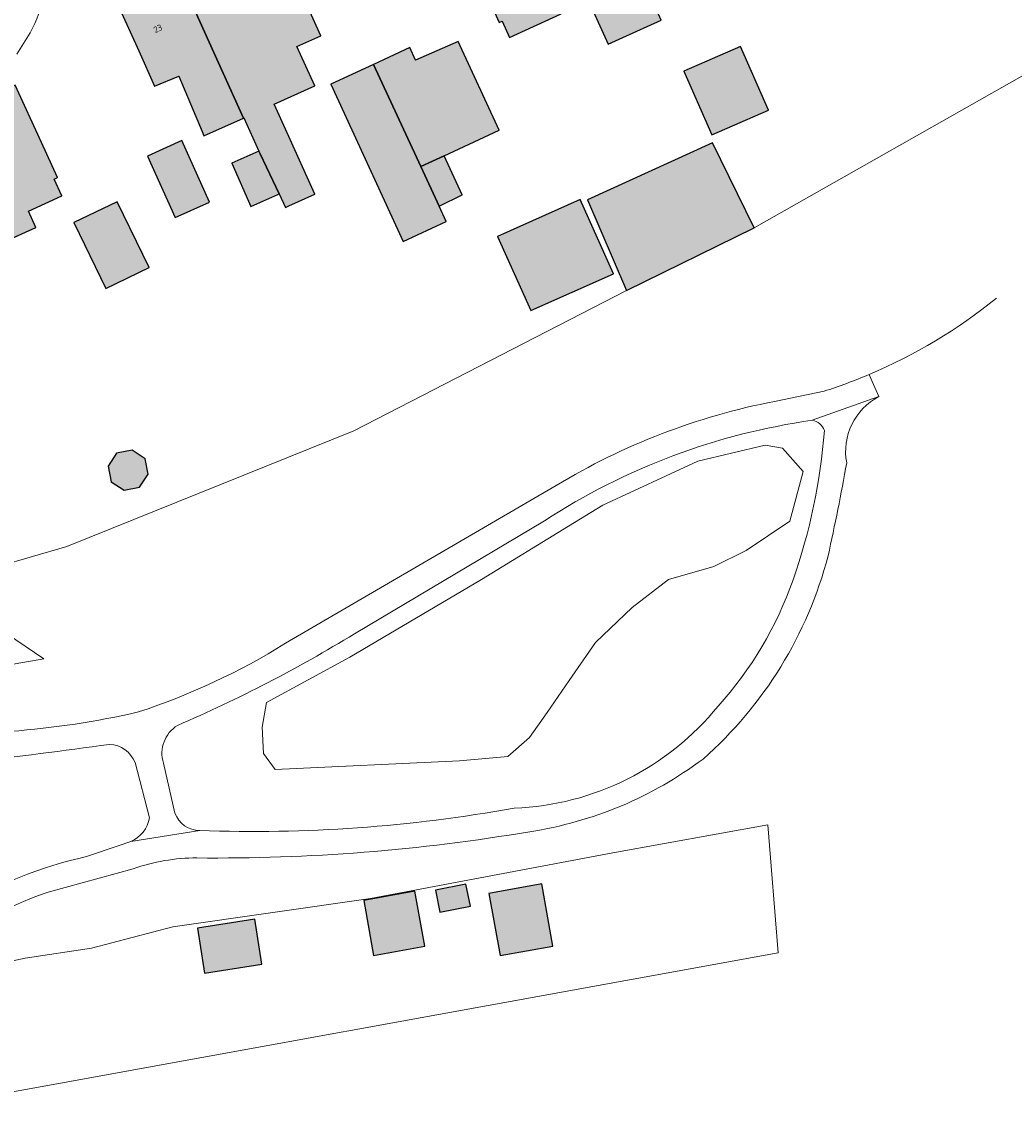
# Model space of a CAD drawing. Header units: metres. Extents: x 195286 to 196278, y 327273 to 327838.
# Tile 21 of 46: x 195749 to 195828, y 327406 to 327493. Entities that reach past the tile are written whole.
import ezdxf
from ezdxf.enums import TextEntityAlignment as Align

# ---------------------------------------------------------------- set-up
doc = ezdxf.new("R2010")
doc.units = ezdxf.units.M
for name, color, linetype, lineweight in [('B-WE-GR-BEPLANTING_CULTUUR_BOSPLANTSOEN-GV', 253, 'Continuous', 18), ('B-WE-IE-TERREINAFSCHEIDING_KUNSTMATIG_HEKWERK-G', 253, 'IE-TERREINAFSCHEIDING-KUNSTMATIG', 18), ('B-WE-OG-BEBOUWING-GV', 250, 'Continuous', 25), ('B-WE-OG-BEBOUWING-T18', 1, 'Continuous', 25), ('B-WE-OG-TERREIN_BEGROEID-GV', 253, 'Continuous', 9), ('B-WE-OG-TERREIN_ERF-GV', 253, 'Continuous', 9), ('B-WE-VH-GESLOTENVERHARDING_ASFALT-GV', 253, 'Continuous', 9), ('B-WE-VH-OPENVERHARDING_BETONSTRAATSTEEN-GV', 253, 'Continuous', 9)]:
    doc.layers.add(name, color=color, linetype=linetype, lineweight=lineweight)
doc.layers.add('B-WE-OG-BEBOUWING-V', color=7, linetype='Continuous', lineweight=5, true_color=0xfff3f2)
doc.styles.add('NLCS-ISO-M200-T18', font='NLCS-ISO.ttf', dxfattribs={"height": 0.36})
doc.linetypes.add('IE-TERREINAFSCHEIDING-KUNSTMATIG', pattern='A,4,[82,NLCS.SHX,S=0.75,R=90,X=0,Y=0],4,-2', length=10)

msp = doc.modelspace()

# ---------------------------------------------------------------- hatches: boundary and pattern name
at = {"layer": 'B-WE-OG-BEBOUWING-V'}
for points in [[(195785.105, 327496.838), (195786.946, 327492.755), (195787.17, 327492.858), (195787.772, 327491.554), (195791.86, 327493.44), (195791.157, 327494.963), (195793.377, 327495.97), (195795.618, 327491.032), (195796.764, 327491.552), (195799.834, 327492.953), (195796.413, 327500.654), (195794.834, 327504.206), (195790.627, 327502.326), (195788.962, 327506.051), (195786.467, 327504.935), (195785.18, 327507.772), (195781.02, 327505.896)], [(195761.151, 327497.266), (195766.594, 327485.152), (195766.642, 327485.174), (195767.838, 327482.52), (195767.932, 327482.312), (195769.451, 327479.116), (195769.937, 327478.038), (195770.222, 327478.166), (195772.283, 327479.095), (195770.079, 327483.986), (195769.054, 327486.261), (195772.267, 327487.709), (195770.854, 327490.846), (195772.757, 327491.703), (195771.782, 327493.867), (195769.637, 327498.383), (195767.119, 327497.187), (195766.075, 327499.478)], [(195766.594, 327485.152), (195761.151, 327497.266), (195756.227, 327495.053), (195758.277, 327490.492), (195759.535, 327487.693), (195761.474, 327488.497), (195763.307, 327484.075), (195763.458, 327483.739)], [(195779.835, 327490.757), (195776.948, 327489.424), (195780.699, 327481.297), (195782.569, 327482.16), (195786.952, 327484.183), (195783.69, 327491.252), (195780.278, 327489.75)], [(195806.126, 327490.856), (195801.63, 327488.871), (195803.855, 327483.816), (195808.361, 327485.793)], [(195780.699, 327481.297), (195776.948, 327489.424), (195773.539, 327487.851), (195779.315, 327475.337), (195782.724, 327476.91), (195782.157, 327478.139)], [(195750.529, 327483.221), (195748.454, 327487.77), (195742.478, 327485.045), (195745.905, 327477.528), (195747.025, 327475.073), (195750.083, 327476.451), (195749.501, 327477.741), (195752.172, 327478.969), (195751.559, 327480.302), (195751.808, 327480.417)], [(195758.97, 327482.122), (195761.171, 327477.237), (195763.91, 327478.472), (195761.71, 327483.356)], [(195803.908, 327483.183), (195793.966, 327478.655), (195797.068, 327471.443), (195807.223, 327476.422)], [(195767.838, 327482.52), (195765.676, 327481.564), (195767.201, 327478.118), (195769.326, 327479.06), (195769.451, 327479.116), (195767.932, 327482.312)], [(195784.004, 327479.05), (195782.569, 327482.16), (195780.699, 327481.297), (195782.157, 327478.139)], [(195756.57, 327478.492), (195753.123, 327476.831), (195755.646, 327471.594), (195759.094, 327473.255)], [(195796.021, 327472.768), (195793.391, 327478.663), (195786.819, 327475.731), (195789.449, 327469.836)], [(195758.785, 327458.053), (195757.742, 327458.741), (195756.518, 327458.489), (195755.831, 327457.447), (195756.082, 327456.224), (195757.125, 327455.536), (195758.348, 327455.787), (195759.035, 327456.83)], [(195781.872, 327423.72), (195782.229, 327421.964), (195784.652, 327422.456), (195784.296, 327424.211)], [(195786.122, 327423.462), (195787.014, 327418.521), (195791.212, 327419.279), (195790.321, 327424.22)], [(195776.957, 327418.528), (195781.028, 327419.262), (195780.237, 327423.645), (195776.166, 327422.911)], [(195762.949, 327420.698), (195763.505, 327417.132), (195768.054, 327417.841), (195767.499, 327421.407)]]:
    msp.add_hatch(color=256, dxfattribs=at).paths.add_polyline_path(points)

# ---------------------------------------------------------------- linework, layer by layer
at = {"layer": 'B-WE-GR-BEPLANTING_CULTUUR_BOSPLANTSOEN-GV'}
for points in [[(195804.016, 327449.481), (195806.574, 327450.761), (195810.063, 327453.086), (195811.109, 327457.04)], [(195795.178, 327454.366), (195792.441, 327452.683), (195785.527, 327448.435), (195775.061, 327442.272), (195768.433, 327438.667), (195768.084, 327436.69)], [(195783.782, 327434.016), (195787.62, 327434.365), (195789.364, 327435.876), (195790.759, 327437.853), (195792.504, 327440.411), (195794.597, 327443.435), (195797.504, 327446.226)], [(195740.981, 327440.435), (195750.717, 327442.137), (195745.497, 327445.665)], [(195768.2, 327434.597), (195769.13, 327433.318)], [(195754.2, 327426.425), (195756.64, 327427.255)]]:
    msp.add_lwpolyline(points, dxfattribs=at)
for points in [[(195757.989, 327433.876, 0.297284), (195755.956, 327435.324)], [(195757.636, 327427.593, 0.255423), (195759.138, 327429.489)]]:
    msp.add_lwpolyline(points, format="xyb", dxfattribs=at)
at = {"layer": 'B-WE-IE-TERREINAFSCHEIDING_KUNSTMATIG_HEKWERK-G'}
for points in [[(195733.414, 327445.5), (195752.551, 327451.063), (195775.379, 327460.266)], [(195795.978, 327426.697), (195808.302, 327428.92), (195809.124, 327418.729)], [(195795.978, 327426.697), (195776.709, 327423.058), (195760.982, 327420.821), (195754.522, 327419.124)]]:
    msp.add_lwpolyline(points, dxfattribs=at)
at = {"layer": 'B-WE-OG-BEBOUWING-GV'}
for points in [[(195785.105, 327496.838), (195786.946, 327492.755), (195787.17, 327492.858), (195787.772, 327491.554), (195791.86, 327493.44), (195791.157, 327494.963), (195793.377, 327495.97), (195795.618, 327491.032), (195796.764, 327491.552), (195799.834, 327492.953), (195796.413, 327500.654), (195794.834, 327504.206), (195790.627, 327502.326), (195788.962, 327506.051), (195786.467, 327504.935), (195785.18, 327507.772), (195781.02, 327505.896)], [(195761.151, 327497.266), (195766.594, 327485.152), (195766.642, 327485.174), (195767.838, 327482.52), (195767.932, 327482.312), (195769.451, 327479.116), (195769.937, 327478.038), (195770.222, 327478.166), (195772.283, 327479.095), (195770.079, 327483.986), (195769.054, 327486.261), (195772.267, 327487.709), (195770.854, 327490.846), (195772.757, 327491.703), (195771.782, 327493.867), (195769.637, 327498.383), (195767.119, 327497.187), (195766.075, 327499.478)], [(195766.594, 327485.152), (195761.151, 327497.266), (195756.227, 327495.053), (195758.277, 327490.492), (195759.535, 327487.693), (195761.474, 327488.497), (195763.307, 327484.075), (195763.458, 327483.739)], [(195779.835, 327490.757), (195776.948, 327489.424), (195780.699, 327481.297), (195782.569, 327482.16), (195786.952, 327484.183), (195783.69, 327491.252), (195780.278, 327489.75)], [(195806.126, 327490.856), (195801.63, 327488.871), (195803.855, 327483.816), (195808.361, 327485.793)], [(195780.699, 327481.297), (195776.948, 327489.424), (195773.539, 327487.851), (195779.315, 327475.337), (195782.724, 327476.91), (195782.157, 327478.139)], [(195750.529, 327483.221), (195748.454, 327487.77), (195742.478, 327485.045), (195745.905, 327477.528), (195747.025, 327475.073), (195750.083, 327476.451), (195749.501, 327477.741), (195752.172, 327478.969), (195751.559, 327480.302), (195751.808, 327480.417)], [(195758.97, 327482.122), (195761.171, 327477.237), (195763.91, 327478.472), (195761.71, 327483.356)], [(195803.908, 327483.183), (195793.966, 327478.655), (195797.068, 327471.443), (195807.223, 327476.422)], [(195767.838, 327482.52), (195765.676, 327481.564), (195767.201, 327478.118), (195769.326, 327479.06), (195769.451, 327479.116), (195767.932, 327482.312)], [(195784.004, 327479.05), (195782.569, 327482.16), (195780.699, 327481.297), (195782.157, 327478.139)], [(195756.57, 327478.492), (195753.123, 327476.831), (195755.646, 327471.594), (195759.094, 327473.255)], [(195796.021, 327472.768), (195793.391, 327478.663), (195786.819, 327475.731), (195789.449, 327469.836)], [(195758.785, 327458.053), (195757.742, 327458.741), (195756.518, 327458.489), (195755.831, 327457.447), (195756.082, 327456.224), (195757.125, 327455.536), (195758.348, 327455.787), (195759.035, 327456.83)], [(195781.872, 327423.72), (195782.229, 327421.964), (195784.652, 327422.456), (195784.296, 327424.211)], [(195786.122, 327423.462), (195787.014, 327418.521), (195791.212, 327419.279), (195790.321, 327424.22)], [(195776.957, 327418.528), (195781.028, 327419.262), (195780.237, 327423.645), (195776.166, 327422.911)], [(195762.949, 327420.698), (195763.505, 327417.132), (195768.054, 327417.841), (195767.499, 327421.407)]]:
    msp.add_lwpolyline(points, close=True, dxfattribs=at)
at = {"layer": 'B-WE-OG-TERREIN_BEGROEID-GV'}
for points in [[(195816.355, 327464.748, 0.070409), (195826.49, 327470.822)], [(195817.145, 327462.99, 0.332267), (195814.576, 327457.715)], [(195814.576, 327457.715, -0.010747), (195813.095, 327450.325)], [(195804.346, 327438.368, 0.10086), (195810.314, 327448.422)], [(195788.141, 327430.251, 0.216226), (195804.346, 327438.368)], [(195761.156, 327429.845, 0.315997), (195763.126, 327428.482)]]:
    msp.add_lwpolyline(points, format="xyb", dxfattribs=at)
for points in [[(195795.178, 327454.366), (195802.737, 327457.855), (195808.086, 327459.133), (195809.481, 327458.901), (195811.109, 327457.04)], [(195769.957, 327443.365), (195791.469, 327455.918)], [(195790.54, 327453.106), (195775.423, 327444.121)], [(195804.016, 327449.481), (195800.411, 327448.435), (195797.504, 327446.226)], [(195768.2, 327434.597), (195768.084, 327436.69)], [(195760.233, 327433.839), (195761.156, 327429.845)], [(195783.782, 327434.016), (195769.13, 327433.318)]]:
    msp.add_lwpolyline(points, dxfattribs=at)
at = {"layer": 'B-WE-OG-TERREIN_ERF-GV'}
for points in [[(195775.379, 327460.266), (195797.068, 327471.443), (195793.966, 327478.655), (195803.908, 327483.183), (195807.223, 327476.422), (195829.299, 327488.949), (195867.593, 327510.839), (195865.813, 327514.598), (195869.491, 327516.265), (195871.203, 327512.487), (195876.564, 327516.53), (195883.315, 327521.907), (195884.114, 327522.179), (195881.847, 327527.15), (195886.093, 327529.086), (195888.477, 327523.859), (195886.792, 327523.091), (195888.651, 327523.724), (195913.341, 327537.482), (195911.3, 327541.603)], [(195791.86, 327493.44), (195787.772, 327491.554), (195787.17, 327492.858), (195786.946, 327492.755), (195785.105, 327496.838)], [(195799.834, 327492.953), (195796.764, 327491.552), (195795.618, 327491.032), (195793.377, 327495.97)], [(195771.782, 327493.867), (195772.757, 327491.703), (195770.854, 327490.846), (195772.267, 327487.709), (195769.054, 327486.261), (195770.079, 327483.986), (195772.283, 327479.095), (195770.222, 327478.166), (195769.937, 327478.038), (195769.451, 327479.116), (195769.326, 327479.06), (195767.201, 327478.118), (195765.676, 327481.564), (195767.838, 327482.52), (195766.642, 327485.174), (195766.594, 327485.152), (195763.458, 327483.739), (195763.307, 327484.075), (195761.474, 327488.497), (195759.535, 327487.693), (195758.277, 327490.492), (195756.227, 327495.053)], [(195749.65, 327491.938), (195748.574, 327490.234)], [(195754.522, 327419.124), (195749.241, 327418.315), (195743.875, 327417.188), (195744.266, 327414.418), (195739.02, 327413.447), (195739.3, 327411.754), (195741.507, 327412.195), (195742.399, 327407.734), (195740.042, 327407.263), (195740.215, 327406.219), (195809.124, 327418.729)]]:
    msp.add_lwpolyline(points, dxfattribs=at)
for points in [[(195776.948, 327489.424), (195779.835, 327490.757), (195780.278, 327489.75), (195783.69, 327491.252), (195786.952, 327484.183), (195782.569, 327482.16), (195784.004, 327479.05), (195782.157, 327478.139), (195782.724, 327476.91), (195779.315, 327475.337), (195773.539, 327487.851)], [(195801.63, 327488.871), (195806.126, 327490.856), (195808.361, 327485.793), (195803.855, 327483.816)], [(195738.576, 327477.77), (195736.501, 327482.319), (195742.478, 327485.045), (195748.454, 327487.77), (195750.529, 327483.221), (195751.808, 327480.417), (195751.559, 327480.302), (195752.172, 327478.969), (195749.501, 327477.741), (195750.083, 327476.451), (195747.025, 327475.073), (195744.452, 327473.889), (195744.951, 327472.804), (195741.784, 327471.346), (195741.284, 327472.432), (195740.135, 327474.93), (195739.916, 327474.833)], [(195756.57, 327478.492), (195759.094, 327473.255), (195755.646, 327471.594), (195753.123, 327476.831)], [(195796.021, 327472.768), (195789.449, 327469.836), (195786.819, 327475.731), (195793.391, 327478.663)], [(195758.785, 327458.053), (195759.035, 327456.83), (195758.348, 327455.787), (195757.125, 327455.536), (195756.082, 327456.224), (195755.831, 327457.447), (195756.518, 327458.489), (195757.742, 327458.741)], [(195781.872, 327423.72), (195784.296, 327424.211), (195784.652, 327422.456), (195782.229, 327421.964)], [(195786.122, 327423.462), (195790.321, 327424.22), (195791.212, 327419.279), (195787.014, 327418.521)], [(195776.957, 327418.528), (195776.166, 327422.911), (195780.237, 327423.645), (195781.028, 327419.262)], [(195762.949, 327420.698), (195767.499, 327421.407), (195768.054, 327417.841), (195763.505, 327417.132)]]:
    msp.add_lwpolyline(points, close=True, dxfattribs=at)
at = {"layer": 'B-WE-VH-GESLOTENVERHARDING_ASFALT-GV'}
for points in [[(195816.355, 327464.748, -0.022702), (195812.772, 327463.423)], [(195808.844, 327462.61, 0.08853), (195791.469, 327455.918)], [(195790.54, 327453.106, -0.110292), (195811.844, 327461.105)], [(195811.844, 327461.105, -0.260378), (195812.806, 327460.293)], [(195812.806, 327460.293, -0.06521), (195810.314, 327448.422)], [(195803.152, 327434.161, 0.149239), (195813.095, 327450.325)], [(195761.35, 327436.837, 0.036324), (195775.423, 327444.121)], [(195769.957, 327443.365, -0.059167), (195758.26, 327437.906)], [(195758.26, 327437.906, -0.037577), (195748.102, 327436.364)], [(195760.233, 327433.839, -0.336347), (195761.35, 327436.837)], [(195744.924, 327433.912, 0.004706), (195755.956, 327435.324)], [(195789.384, 327428.38, 0.123243), (195803.152, 327434.161)], [(195788.141, 327430.251, -0.054165), (195763.126, 327428.482)], [(195762.906, 327426.291, 0.044675), (195789.384, 327428.38)], [(195754.2, 327426.425, 0.073825), (195743.622, 327422.285)], [(195757.823, 327425.427, -0.084658), (195762.906, 327426.291)], [(195743.627, 327419.765, -0.072835), (195751.08, 327423.573)]]:
    msp.add_lwpolyline(points, format="xyb", dxfattribs=at)
for points in [[(195816.355, 327464.748), (195816.602, 327464.199)], [(195817.145, 327462.99), (195816.602, 327464.199)], [(195812.772, 327463.423), (195808.844, 327462.61)], [(195817.145, 327462.99), (195811.844, 327461.105)], [(195757.989, 327433.876), (195759.138, 327429.489)], [(195757.636, 327427.593), (195763.126, 327428.482)], [(195757.636, 327427.593), (195756.64, 327427.255)], [(195751.08, 327423.573), (195757.823, 327425.427)]]:
    msp.add_lwpolyline(points, dxfattribs=at)
at = {"layer": 'B-WE-VH-OPENVERHARDING_BETONSTRAATSTEEN-GV'}
msp.add_lwpolyline([(195749.65, 327491.938, 0.07279), (195750.759, 327495.003)], format="xyb", dxfattribs=at)

# ---------------------------------------------------------------- texts
at = {"layer": 'B-WE-OG-BEBOUWING-T18', "style": 'NLCS-ISO-M200-T18'}
msp.add_text('23', height=0.5, rotation=24.2, dxfattribs=at).set_placement((195759.793, 327492.27), align=Align.MIDDLE)

doc.saveas('drawing.dxf')
